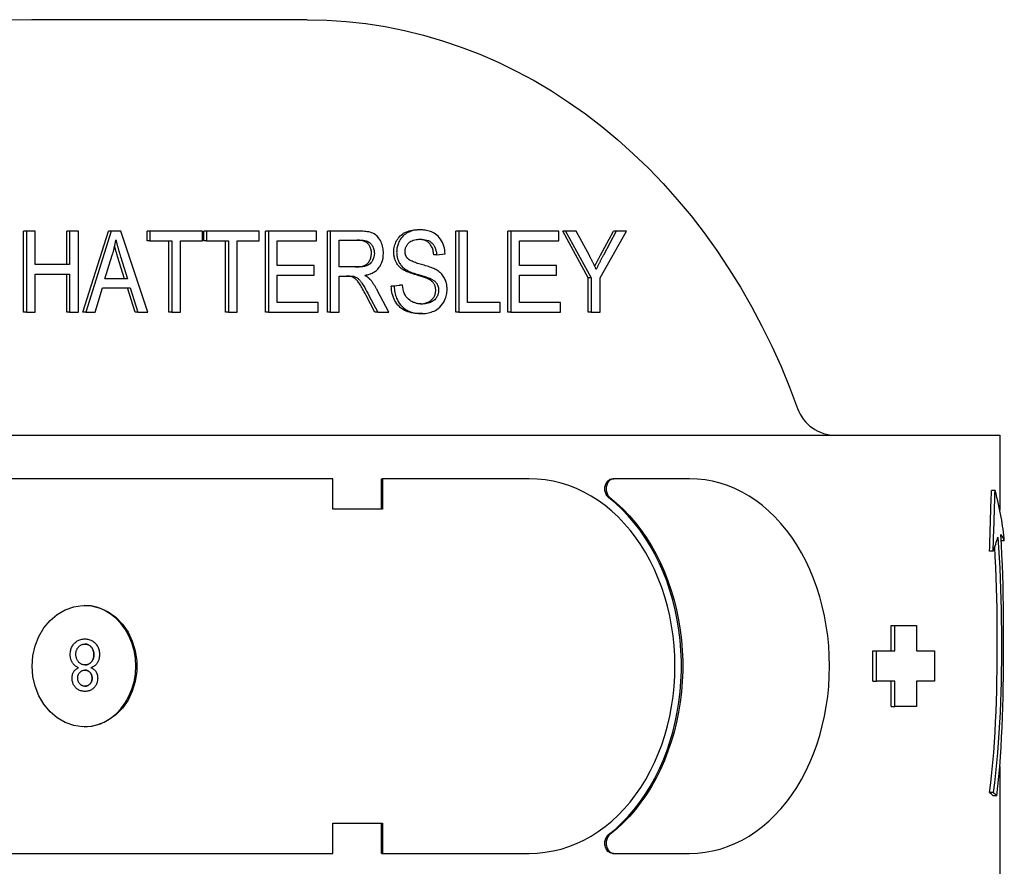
# Model space of a CAD drawing. Header units: millimetres. Extents: x 223 to 519, y 84 to 487.
# Tile 7 of 11: x 336 to 385, y 446 to 487. Entities that reach past the tile are written whole.
import ezdxf

# ---------------------------------------------------------------- set-up
doc = ezdxf.new("R2010")
doc.units = ezdxf.units.MM
doc.layers.add('Detail', color=2, linetype='Continuous')

msp = doc.modelspace()

# ---------------------------------------------------------------- linework, layer by layer
at = {"layer": 'Detail'}
for p, q in [((350.638, 487.367), (337.044, 487.367)), ((336.636, 472.92), (336.636, 476.92)), ((336.779, 476.92), (336.636, 476.92)), ((336.779, 476.92), (336.779, 472.92)), ((337.213, 476.92), (336.779, 476.92)), ((337.213, 475.277), (337.213, 476.92)), ((338.768, 475.277), (338.768, 476.92)), ((338.912, 476.92), (338.768, 476.92)), ((338.912, 476.92), (338.912, 475.277)), ((339.346, 476.92), (338.912, 476.92)), ((339.346, 472.92), (339.346, 476.92)), ((339.567, 472.92), (340.826, 476.92)), ((340.97, 476.92), (339.711, 472.92)), ((340.97, 476.92), (340.826, 476.92)), ((341.439, 476.92), (340.97, 476.92)), ((342.778, 472.92), (341.439, 476.92)), ((342.734, 476.447), (342.734, 476.92)), ((342.878, 476.92), (342.734, 476.92)), ((342.878, 476.92), (342.878, 476.447)), ((345.475, 476.92), (342.878, 476.92)), ((345.475, 476.447), (345.475, 476.92)), ((345.531, 476.447), (345.531, 476.92)), ((345.675, 476.92), (345.531, 476.92)), ((345.675, 476.92), (345.675, 476.447)), ((348.272, 476.92), (345.675, 476.92)), ((348.272, 476.447), (348.272, 476.92)), ((348.583, 472.92), (348.583, 476.92)), ((348.727, 476.92), (348.583, 476.92)), ((348.727, 476.92), (348.727, 472.92)), ((351.099, 476.92), (348.727, 476.92)), ((351.099, 476.447), (351.099, 476.92)), ((351.635, 472.92), (351.635, 476.92)), ((351.778, 476.92), (351.635, 476.92)), ((351.778, 476.92), (351.778, 472.92)), ((353.232, 476.92), (351.778, 476.92)), ((356.209, 476.99), (356.065, 476.99)), ((357.971, 472.92), (357.971, 476.92)), ((358.114, 476.92), (357.971, 476.92)), ((358.549, 476.92), (358.114, 476.92)), ((358.114, 476.92), (358.114, 472.92)), ((358.549, 473.393), (358.549, 476.92)), ((360.543, 472.92), (360.543, 476.92)), ((360.687, 476.92), (360.543, 476.92)), ((363.059, 476.92), (360.687, 476.92)), ((360.687, 476.92), (360.687, 472.92)), ((363.059, 476.447), (363.059, 476.92)), ((364.512, 474.615), (363.248, 476.92)), ((363.391, 476.92), (363.248, 476.92)), ((363.918, 476.92), (363.391, 476.92)), ((363.391, 476.92), (364.655, 474.615)), ((364.565, 475.713), (363.918, 476.92)), ((365.09, 474.615), (366.398, 476.92)), ((365.114, 475.743), (365.75, 476.92)), ((365.894, 476.92), (365.257, 475.743)), ((365.894, 476.92), (365.75, 476.92)), ((366.398, 476.92), (365.894, 476.92)), ((342.878, 476.447), (342.734, 476.447)), ((342.878, 476.447), (343.956, 476.447)), ((343.813, 472.92), (343.813, 476.447)), ((343.956, 476.447), (343.956, 472.92)), ((344.391, 472.92), (344.391, 476.447)), ((344.391, 476.447), (345.475, 476.447)), ((345.675, 476.447), (345.531, 476.447)), ((345.675, 476.447), (346.754, 476.447)), ((346.61, 472.92), (346.61, 476.447)), ((346.754, 476.447), (346.754, 472.92)), ((347.188, 472.92), (347.188, 476.447)), ((347.188, 476.447), (348.272, 476.447)), ((349.161, 476.447), (351.099, 476.447)), ((349.161, 475.225), (349.161, 476.447)), ((352.213, 476.478), (353.249, 476.478)), ((352.213, 475.155), (352.213, 476.478)), ((361.121, 475.225), (361.121, 476.447)), ((361.121, 476.447), (363.059, 476.447)), ((357.028, 475.755), (357.443, 475.795)), ((338.912, 475.277), (337.213, 475.277)), ((340.655, 474.56), (341.017, 475.734)), ((341.625, 474.56), (341.281, 475.67)), ((341.424, 475.67), (341.769, 474.56)), ((357.028, 475.755), (356.885, 475.755)), ((337.213, 472.92), (337.213, 474.804)), ((337.213, 474.804), (338.912, 474.804)), ((338.768, 472.92), (338.768, 474.804)), ((338.912, 474.804), (338.912, 472.92)), ((350.977, 475.225), (349.161, 475.225)), ((350.977, 474.752), (350.977, 475.225)), ((353.144, 475.155), (352.213, 475.155)), ((355.517, 475.018), (355.374, 475.018)), ((362.937, 475.225), (361.121, 475.225)), ((362.937, 474.752), (362.937, 475.225)), ((341.769, 474.56), (340.655, 474.56)), ((349.161, 473.393), (349.161, 474.752)), ((349.161, 474.752), (350.977, 474.752)), ((352.213, 472.92), (352.213, 474.697)), ((352.213, 474.697), (352.715, 474.697)), ((352.957, 474.679), (352.814, 474.679)), ((356.738, 474.569), (356.595, 474.569)), ((361.121, 473.393), (361.121, 474.752)), ((361.121, 474.752), (362.937, 474.752)), ((364.512, 472.92), (364.512, 474.615)), ((364.655, 474.615), (364.512, 474.615)), ((364.655, 474.615), (364.655, 472.92)), ((365.09, 472.92), (365.09, 474.615)), ((340.17, 472.92), (340.53, 474.13)), ((340.53, 474.13), (341.904, 474.13)), ((342.14, 472.92), (341.76, 474.13)), ((341.904, 474.13), (342.283, 472.92)), ((354.663, 472.92), (354.096, 474.008)), ((354.787, 474.207), (355.196, 474.249)), ((354.93, 474.207), (354.787, 474.207)), ((355.34, 474.249), (354.93, 474.207)), ((355.34, 474.249), (355.196, 474.249)), ((351.174, 473.393), (349.161, 473.393)), ((351.174, 472.92), (351.174, 473.393)), ((353.978, 472.92), (353.543, 473.752)), ((353.686, 473.752), (354.121, 472.92)), ((360.162, 473.393), (358.549, 473.393)), ((360.162, 472.92), (360.162, 473.393)), ((363.134, 473.393), (361.121, 473.393)), ((363.134, 472.92), (363.134, 473.393)), ((336.779, 472.92), (336.636, 472.92)), ((336.779, 472.92), (337.213, 472.92)), ((338.912, 472.92), (338.768, 472.92)), ((338.912, 472.92), (339.346, 472.92)), ((339.711, 472.92), (339.567, 472.92)), ((339.711, 472.92), (340.17, 472.92)), ((342.283, 472.92), (342.14, 472.92)), ((342.283, 472.92), (342.778, 472.92)), ((343.956, 472.92), (343.813, 472.92)), ((343.956, 472.92), (344.391, 472.92)), ((346.754, 472.92), (346.61, 472.92)), ((346.754, 472.92), (347.188, 472.92)), ((348.727, 472.92), (348.583, 472.92)), ((348.727, 472.92), (351.174, 472.92)), ((351.778, 472.92), (351.635, 472.92)), ((351.778, 472.92), (352.213, 472.92)), ((354.121, 472.92), (353.978, 472.92)), ((354.121, 472.92), (354.663, 472.92)), ((356.329, 472.853), (356.185, 472.853)), ((358.114, 472.92), (357.971, 472.92)), ((358.114, 472.92), (360.162, 472.92)), ((360.687, 472.92), (360.543, 472.92)), ((360.687, 472.92), (363.134, 472.92)), ((364.655, 472.92), (364.512, 472.92)), ((364.655, 472.92), (365.09, 472.92)), ((330.687, 466.842), (374.375, 466.842)), ((376.203, 466.842), (377.947, 466.842)), ((377.947, 466.842), (382.061, 466.842)), ((382.061, 466.842), (384.82, 466.842)), ((384.82, 466.842), (384.82, 463.143)), ((351.895, 464.692), (335.58, 464.692)), ((351.895, 463.192), (351.895, 464.692)), ((354.3, 464.692), (354.358, 464.692)), ((354.3, 463.192), (354.3, 464.692)), ((361.596, 464.692), (354.358, 464.692)), ((354.358, 464.692), (354.358, 463.192)), ((365.716, 464.692), (365.779, 464.692)), ((369.514, 464.692), (365.779, 464.692)), ((384.59, 464.113), (384.409, 464.113)), ((354.358, 463.192), (351.895, 463.192)), ((385.044, 461.636), (384.895, 461.636)), ((384.492, 461.123), (384.315, 461.123)), ((379.461, 456.192), (379.461, 457.442)), ((379.461, 457.442), (379.635, 457.442)), ((379.635, 456.192), (379.635, 457.442)), ((379.635, 457.442), (380.708, 457.442)), ((380.708, 457.442), (380.708, 456.192)), ((339.664, 456.785), (339.664, 456.785)), ((378.562, 456.192), (378.735, 456.192)), ((378.562, 454.692), (378.562, 456.192)), ((378.735, 456.192), (379.635, 456.192)), ((378.735, 454.692), (378.735, 456.192)), ((380.708, 456.192), (381.596, 456.192)), ((381.596, 456.192), (381.596, 454.692)), ((339.357, 455.364), (339.357, 455.364)), ((378.562, 454.692), (378.735, 454.692)), ((379.635, 454.692), (378.735, 454.692)), ((379.461, 453.442), (379.461, 454.692)), ((379.635, 453.442), (379.635, 454.692)), ((380.708, 454.692), (380.708, 453.442)), ((381.596, 454.692), (380.708, 454.692)), ((339.669, 454.193), (339.669, 454.193)), ((379.461, 453.442), (379.635, 453.442)), ((380.708, 453.442), (379.635, 453.442)), ((384.82, 450.478), (384.82, 444.342)), ((384.495, 449.191), (384.318, 449.191)), ((384.679, 449.035), (384.493, 449.035)), ((351.895, 446.192), (351.895, 447.692)), ((351.895, 447.692), (354.358, 447.692)), ((354.3, 446.192), (354.3, 447.692)), ((354.358, 447.692), (354.358, 446.192)), ((335.58, 446.192), (351.895, 446.192)), ((354.3, 446.192), (354.358, 446.192)), ((354.358, 446.192), (361.596, 446.192)), ((365.716, 446.192), (365.779, 446.192)), ((365.779, 446.192), (369.514, 446.192))]:
    msp.add_line(p, q, dxfattribs=at)
at = {"layer": 'Detail', "flags": 128}
for points in [[(350.638, 487.367), (351.603, 487.346), (352.567, 487.281), (353.528, 487.175), (354.485, 487.026), (355.436, 486.836), (356.381, 486.603), (357.317, 486.329), (358.244, 486.014), (359.16, 485.659), (360.065, 485.263), (360.956, 484.829), (361.833, 484.356), (362.695, 483.845), (363.54, 483.296), (364.367, 482.711), (365.176, 482.091), (365.965, 481.436), (366.733, 480.748), (367.48, 480.027), (368.204, 479.274), (368.904, 478.49), (369.581, 477.676), (370.232, 476.835), (370.857, 475.965), (371.455, 475.07), (372.026, 474.149), (372.569, 473.204), (373.083, 472.237), (373.568, 471.248), (374.023, 470.239), (374.448, 469.212), (374.841, 468.167)], [(354.398, 475.829), (354.396, 475.902), (354.391, 475.974), (354.382, 476.046), (354.37, 476.118), (354.353, 476.188), (354.333, 476.257), (354.309, 476.324), (354.282, 476.389), (354.251, 476.453), (354.21, 476.524), (354.157, 476.6), (354.091, 476.675), (354.016, 476.74), (353.943, 476.788), (353.873, 476.823), (353.808, 476.847), (353.744, 476.866), (353.676, 476.882), (353.605, 476.895), (353.532, 476.905), (353.458, 476.912), (353.383, 476.916), (353.307, 476.919), (353.232, 476.92)], [(354.909, 475.886), (354.911, 475.962), (354.918, 476.036), (354.929, 476.109), (354.944, 476.181), (354.964, 476.251), (354.988, 476.32), (355.017, 476.387), (355.05, 476.454), (355.088, 476.517), (355.129, 476.577), (355.174, 476.633), (355.224, 476.684), (355.277, 476.732), (355.335, 476.776), (355.397, 476.817), (355.462, 476.853), (355.531, 476.885), (355.602, 476.913), (355.674, 476.937), (355.749, 476.956), (355.825, 476.971), (355.903, 476.982), (355.983, 476.988), (356.065, 476.99)], [(356.209, 476.99), (356.073, 476.984), (355.939, 476.966), (355.809, 476.934), (355.699, 476.895), (355.611, 476.856), (355.545, 476.819), (355.483, 476.78), (355.425, 476.736), (355.369, 476.686), (355.317, 476.631), (355.268, 476.572), (355.227, 476.511), (355.192, 476.451), (355.162, 476.392), (355.138, 476.336), (355.119, 476.285), (355.103, 476.237), (355.09, 476.188), (355.078, 476.139), (355.069, 476.09), (355.062, 476.04), (355.057, 475.989), (355.054, 475.938), (355.052, 475.886)], [(357.443, 475.795), (357.437, 475.894), (357.425, 475.992), (357.407, 476.089), (357.382, 476.183), (357.35, 476.275), (357.312, 476.364), (357.268, 476.449), (357.217, 476.53), (357.158, 476.606), (357.094, 476.674), (357.029, 476.732), (356.963, 476.781), (356.898, 476.822), (356.835, 476.855), (356.775, 476.883), (356.715, 476.907), (356.653, 476.928), (356.591, 476.945), (356.528, 476.959), (356.464, 476.971), (356.401, 476.979), (356.337, 476.985), (356.273, 476.989), (356.209, 476.99)], [(341.017, 475.734), (341.026, 475.765), (341.035, 475.797), (341.044, 475.828), (341.053, 475.859), (341.061, 475.891), (341.07, 475.922), (341.078, 475.954), (341.086, 475.986), (341.094, 476.017), (341.102, 476.049), (341.109, 476.081), (341.117, 476.113), (341.124, 476.145), (341.131, 476.177), (341.138, 476.209), (341.145, 476.241), (341.152, 476.273), (341.158, 476.305), (341.165, 476.337), (341.171, 476.37), (341.177, 476.402), (341.183, 476.434), (341.189, 476.467), (341.194, 476.499)], [(341.194, 476.499), (341.202, 476.465), (341.211, 476.43), (341.22, 476.394), (341.228, 476.359), (341.237, 476.324), (341.247, 476.288), (341.256, 476.253), (341.265, 476.218), (341.275, 476.183), (341.284, 476.149), (341.294, 476.115), (341.303, 476.081), (341.313, 476.046), (341.323, 476.012), (341.332, 475.978), (341.342, 475.943), (341.352, 475.909), (341.363, 475.874), (341.373, 475.84), (341.383, 475.806), (341.393, 475.772), (341.404, 475.738), (341.414, 475.704), (341.424, 475.67)], [(353.808, 475.829), (353.807, 475.875), (353.803, 475.92), (353.797, 475.964), (353.789, 476.006), (353.778, 476.047), (353.766, 476.087), (353.75, 476.125), (353.733, 476.162), (353.713, 476.197), (353.691, 476.231), (353.666, 476.264), (353.639, 476.295), (353.61, 476.324), (353.578, 476.351), (353.543, 476.375), (353.505, 476.397), (353.465, 476.416), (353.422, 476.432), (353.376, 476.446), (353.327, 476.458), (353.276, 476.466), (353.222, 476.473), (353.165, 476.477), (353.106, 476.478)], [(353.249, 476.478), (353.293, 476.477), (353.337, 476.475), (353.38, 476.471), (353.424, 476.466), (353.467, 476.458), (353.509, 476.449), (353.552, 476.437), (353.594, 476.422), (353.635, 476.404), (353.674, 476.382), (353.71, 476.359), (353.744, 476.332), (353.775, 476.303), (353.804, 476.27), (353.832, 476.234), (353.857, 476.196), (353.879, 476.156), (353.899, 476.113), (353.915, 476.068), (353.929, 476.022), (353.939, 475.975), (353.946, 475.926), (353.95, 475.878), (353.951, 475.829)], [(355.47, 475.923), (355.47, 475.958), (355.473, 475.993), (355.478, 476.027), (355.485, 476.061), (355.494, 476.094), (355.504, 476.126), (355.517, 476.158), (355.531, 476.188), (355.547, 476.216), (355.565, 476.244), (355.583, 476.27), (355.603, 476.295), (355.624, 476.319), (355.646, 476.342), (355.674, 476.368), (355.71, 476.396), (355.755, 476.424), (355.81, 476.452), (355.875, 476.476), (355.944, 476.495), (356.014, 476.509), (356.086, 476.517), (356.157, 476.522), (356.226, 476.524)], [(356.885, 475.755), (356.878, 475.815), (356.87, 475.872), (356.86, 475.926), (356.848, 475.979), (356.833, 476.029), (356.817, 476.076), (356.798, 476.121), (356.778, 476.164), (356.755, 476.205), (356.73, 476.243), (356.704, 476.278), (356.675, 476.312), (356.644, 476.343), (356.611, 476.371), (356.576, 476.397), (356.538, 476.421), (356.498, 476.442), (356.455, 476.461), (356.411, 476.477), (356.363, 476.491), (356.314, 476.502), (356.262, 476.511), (356.208, 476.518), (356.152, 476.522)], [(356.226, 476.524), (356.305, 476.521), (356.385, 476.514), (356.465, 476.501), (356.542, 476.481), (356.617, 476.453), (356.682, 476.42), (356.735, 476.386), (356.776, 476.353), (356.807, 476.324), (356.833, 476.295), (356.858, 476.265), (356.881, 476.232), (356.902, 476.199), (356.921, 476.163), (356.939, 476.127), (356.955, 476.088), (356.97, 476.049), (356.983, 476.008), (356.994, 475.967), (357.003, 475.926), (357.011, 475.884), (357.018, 475.841), (357.024, 475.798), (357.028, 475.755)], [(341.281, 475.67), (341.274, 475.694), (341.266, 475.717), (341.259, 475.74), (341.252, 475.763), (341.246, 475.786), (341.239, 475.808), (341.232, 475.831), (341.226, 475.853), (341.219, 475.875), (341.213, 475.897), (341.206, 475.918), (341.2, 475.94), (341.194, 475.961), (341.188, 475.982), (341.182, 476.002), (341.176, 476.023), (341.17, 476.043), (341.165, 476.063), (341.159, 476.083), (341.153, 476.103), (341.148, 476.123), (341.143, 476.142), (341.137, 476.161), (341.132, 476.18)], [(353.001, 475.155), (353.073, 475.156), (353.142, 475.159), (353.206, 475.165), (353.266, 475.173), (353.322, 475.184), (353.374, 475.197), (353.422, 475.212), (353.466, 475.229), (353.506, 475.25), (353.544, 475.272), (353.58, 475.298), (353.613, 475.327), (353.644, 475.359), (353.672, 475.393), (353.697, 475.43), (353.72, 475.47), (353.741, 475.512), (353.759, 475.555), (353.774, 475.599), (353.786, 475.643), (353.795, 475.688), (353.802, 475.734), (353.806, 475.781), (353.808, 475.829)], [(353.951, 475.829), (353.946, 475.733), (353.929, 475.64), (353.901, 475.551), (353.863, 475.469), (353.823, 475.404), (353.783, 475.354), (353.744, 475.316), (353.706, 475.285), (353.668, 475.26), (353.631, 475.24), (353.596, 475.224), (353.565, 475.212), (353.534, 475.202), (353.501, 475.192), (353.468, 475.185), (353.434, 475.178), (353.399, 475.172), (353.364, 475.167), (353.328, 475.163), (353.291, 475.16), (353.255, 475.158), (353.218, 475.156), (353.181, 475.155), (353.144, 475.155)], [(353.477, 474.74), (353.523, 474.749), (353.57, 474.758), (353.616, 474.77), (353.663, 474.783), (353.709, 474.797), (353.754, 474.813), (353.799, 474.831), (353.844, 474.851), (353.887, 474.873), (353.93, 474.897), (353.971, 474.924), (354.011, 474.952), (354.05, 474.983), (354.088, 475.017), (354.123, 475.053), (354.157, 475.092), (354.193, 475.138), (354.234, 475.199), (354.277, 475.277), (354.319, 475.371), (354.355, 475.48), (354.379, 475.594), (354.394, 475.71), (354.398, 475.829)], [(355.374, 475.018), (355.335, 475.043), (355.299, 475.069), (355.264, 475.097), (355.23, 475.125), (355.199, 475.155), (355.169, 475.185), (355.141, 475.217), (355.114, 475.249), (355.089, 475.283), (355.066, 475.317), (355.044, 475.353), (355.024, 475.389), (355.006, 475.427), (354.989, 475.465), (354.974, 475.504), (354.96, 475.544), (354.948, 475.584), (354.938, 475.625), (354.929, 475.667), (354.922, 475.709), (354.916, 475.752), (354.912, 475.796), (354.91, 475.841), (354.909, 475.886)], [(355.052, 475.886), (355.053, 475.849), (355.055, 475.812), (355.057, 475.774), (355.061, 475.738), (355.067, 475.701), (355.073, 475.665), (355.08, 475.628), (355.089, 475.593), (355.099, 475.557), (355.111, 475.521), (355.125, 475.482), (355.141, 475.443), (355.16, 475.403), (355.182, 475.362), (355.207, 475.321), (355.235, 475.28), (355.265, 475.24), (355.297, 475.202), (355.331, 475.166), (355.366, 475.133), (355.402, 475.101), (355.439, 475.071), (355.478, 475.044), (355.517, 475.018)], [(355.597, 475.566), (355.587, 475.578), (355.577, 475.59), (355.568, 475.602), (355.559, 475.614), (355.55, 475.627), (355.541, 475.641), (355.534, 475.654), (355.526, 475.669), (355.519, 475.683), (355.512, 475.698), (355.506, 475.713), (355.501, 475.728), (355.495, 475.743), (355.491, 475.759), (355.487, 475.775), (355.483, 475.791), (355.48, 475.807), (355.477, 475.823), (355.475, 475.84), (355.473, 475.856), (355.471, 475.873), (355.47, 475.889), (355.47, 475.906), (355.47, 475.923)], [(356.983, 475.027), (356.934, 475.052), (356.88, 475.077), (356.821, 475.101), (356.758, 475.125), (356.691, 475.148), (356.622, 475.171), (356.552, 475.193), (356.481, 475.215), (356.411, 475.236), (356.341, 475.257), (356.273, 475.276), (356.208, 475.296), (356.146, 475.314), (356.088, 475.332), (356.033, 475.349), (355.976, 475.369), (355.92, 475.389), (355.865, 475.41), (355.812, 475.433), (355.761, 475.456), (355.714, 475.481), (355.671, 475.506), (355.632, 475.535), (355.597, 475.566)], [(364.9, 475.036), (364.887, 475.065), (364.874, 475.094), (364.861, 475.122), (364.847, 475.151), (364.834, 475.18), (364.821, 475.208), (364.807, 475.237), (364.794, 475.265), (364.78, 475.294), (364.766, 475.322), (364.752, 475.35), (364.739, 475.379), (364.725, 475.407), (364.71, 475.435), (364.696, 475.463), (364.682, 475.491), (364.668, 475.519), (364.653, 475.547), (364.639, 475.575), (364.624, 475.602), (364.61, 475.63), (364.595, 475.658), (364.58, 475.685), (364.565, 475.713)], [(364.83, 475.189), (364.84, 475.21), (364.851, 475.232), (364.861, 475.253), (364.872, 475.275), (364.883, 475.297), (364.894, 475.319), (364.905, 475.341), (364.916, 475.364), (364.928, 475.386), (364.939, 475.409), (364.951, 475.432), (364.963, 475.455), (364.974, 475.478), (364.986, 475.501), (364.999, 475.525), (365.011, 475.548), (365.023, 475.572), (365.036, 475.596), (365.048, 475.62), (365.061, 475.644), (365.074, 475.669), (365.087, 475.693), (365.1, 475.718), (365.114, 475.743)], [(365.257, 475.743), (365.242, 475.714), (365.226, 475.685), (365.211, 475.656), (365.195, 475.627), (365.18, 475.598), (365.165, 475.569), (365.15, 475.539), (365.134, 475.51), (365.119, 475.481), (365.104, 475.451), (365.089, 475.422), (365.074, 475.393), (365.06, 475.363), (365.045, 475.334), (365.03, 475.304), (365.015, 475.275), (365.001, 475.245), (364.986, 475.215), (364.971, 475.185), (364.957, 475.156), (364.942, 475.126), (364.928, 475.096), (364.914, 475.066), (364.9, 475.036)], [(356.595, 474.569), (356.571, 474.581), (356.542, 474.593), (356.509, 474.606), (356.471, 474.62), (356.429, 474.635), (356.382, 474.651), (356.331, 474.667), (356.276, 474.685), (356.216, 474.704), (356.151, 474.724), (356.083, 474.744), (356.009, 474.766), (355.936, 474.788), (355.866, 474.81), (355.8, 474.831), (355.737, 474.853), (355.679, 474.874), (355.624, 474.895), (355.573, 474.916), (355.525, 474.937), (355.482, 474.957), (355.442, 474.978), (355.406, 474.998), (355.374, 475.018)], [(355.517, 475.018), (355.563, 474.99), (355.613, 474.963), (355.668, 474.937), (355.726, 474.912), (355.787, 474.888), (355.85, 474.865), (355.914, 474.842), (355.979, 474.821), (356.043, 474.8), (356.106, 474.781), (356.168, 474.762), (356.227, 474.744), (356.283, 474.727), (356.336, 474.711), (356.388, 474.695), (356.438, 474.679), (356.486, 474.664), (356.531, 474.649), (356.574, 474.634), (356.614, 474.62), (356.651, 474.606), (356.684, 474.593), (356.713, 474.581), (356.738, 474.569)], [(357.54, 474.051), (357.539, 474.09), (357.538, 474.129), (357.535, 474.167), (357.532, 474.205), (357.527, 474.243), (357.521, 474.281), (357.514, 474.319), (357.505, 474.356), (357.496, 474.393), (357.485, 474.429), (357.472, 474.468), (357.456, 474.509), (357.437, 474.554), (357.413, 474.601), (357.386, 474.649), (357.353, 474.699), (357.316, 474.75), (357.274, 474.799), (357.23, 474.844), (357.184, 474.887), (357.136, 474.926), (357.086, 474.962), (357.035, 474.996), (356.983, 475.027)], [(352.814, 474.679), (352.807, 474.681), (352.801, 474.682), (352.794, 474.683), (352.786, 474.685), (352.779, 474.686), (352.771, 474.687), (352.762, 474.688), (352.754, 474.689), (352.745, 474.69), (352.735, 474.691), (352.726, 474.692), (352.716, 474.693), (352.705, 474.694), (352.695, 474.694), (352.684, 474.695), (352.673, 474.695), (352.661, 474.696), (352.649, 474.696), (352.637, 474.697), (352.625, 474.697), (352.612, 474.697), (352.599, 474.697), (352.585, 474.697), (352.572, 474.697)], [(352.715, 474.697), (352.725, 474.697), (352.734, 474.697), (352.744, 474.697), (352.754, 474.697), (352.764, 474.697), (352.774, 474.697), (352.785, 474.697), (352.795, 474.696), (352.805, 474.696), (352.815, 474.695), (352.825, 474.695), (352.835, 474.694), (352.845, 474.694), (352.854, 474.693), (352.864, 474.692), (352.874, 474.692), (352.884, 474.691), (352.895, 474.689), (352.906, 474.688), (352.916, 474.687), (352.927, 474.685), (352.937, 474.683), (352.947, 474.681), (352.957, 474.679)], [(353.543, 473.752), (353.497, 473.84), (353.452, 473.922), (353.41, 473.998), (353.37, 474.07), (353.332, 474.136), (353.296, 474.197), (353.262, 474.252), (353.231, 474.303), (353.201, 474.348), (353.171, 474.391), (353.143, 474.43), (353.115, 474.465), (353.088, 474.497), (353.061, 474.525), (353.036, 474.55), (353.011, 474.571), (352.987, 474.59), (352.962, 474.607), (352.938, 474.623), (352.913, 474.637), (352.888, 474.65), (352.864, 474.661), (352.839, 474.671), (352.814, 474.679)], [(352.957, 474.679), (352.986, 474.669), (353.014, 474.658), (353.042, 474.644), (353.069, 474.629), (353.096, 474.613), (353.122, 474.595), (353.146, 474.577), (353.169, 474.558), (353.19, 474.539), (353.211, 474.519), (353.23, 474.498), (353.249, 474.476), (353.268, 474.452), (353.289, 474.425), (353.313, 474.393), (353.339, 474.356), (353.368, 474.312), (353.401, 474.26), (353.437, 474.201), (353.477, 474.132), (353.522, 474.054), (353.572, 473.965), (353.626, 473.865), (353.686, 473.752)], [(353.736, 474.542), (353.727, 474.552), (353.717, 474.562), (353.707, 474.572), (353.697, 474.581), (353.686, 474.591), (353.676, 474.6), (353.665, 474.609), (353.655, 474.618), (353.644, 474.627), (353.633, 474.635), (353.623, 474.643), (353.612, 474.651), (353.601, 474.659), (353.59, 474.667), (353.579, 474.675), (353.567, 474.683), (353.556, 474.69), (353.545, 474.698), (353.534, 474.705), (353.522, 474.712), (353.511, 474.719), (353.499, 474.726), (353.488, 474.733), (353.477, 474.74)], [(354.096, 474.008), (354.083, 474.033), (354.07, 474.057), (354.057, 474.08), (354.043, 474.104), (354.03, 474.128), (354.016, 474.151), (354.002, 474.175), (353.988, 474.198), (353.974, 474.221), (353.959, 474.244), (353.945, 474.267), (353.93, 474.289), (353.915, 474.311), (353.9, 474.333), (353.884, 474.355), (353.869, 474.377), (353.853, 474.398), (353.837, 474.42), (353.821, 474.441), (353.804, 474.462), (353.788, 474.482), (353.771, 474.502), (353.754, 474.522), (353.736, 474.542)], [(356.979, 474.005), (356.979, 474.037), (356.977, 474.067), (356.974, 474.097), (356.97, 474.126), (356.964, 474.154), (356.957, 474.182), (356.949, 474.209), (356.94, 474.236), (356.93, 474.261), (356.918, 474.287), (356.905, 474.311), (356.891, 474.335), (356.875, 474.358), (356.858, 474.38), (356.839, 474.402), (356.819, 474.423), (356.796, 474.444), (356.772, 474.463), (356.747, 474.483), (356.72, 474.501), (356.691, 474.519), (356.661, 474.537), (356.629, 474.553), (356.595, 474.569)], [(356.738, 474.569), (356.768, 474.555), (356.797, 474.54), (356.826, 474.524), (356.855, 474.507), (356.883, 474.488), (356.91, 474.468), (356.936, 474.446), (356.962, 474.423), (356.986, 474.398), (357.008, 474.371), (357.028, 474.344), (357.045, 474.317), (357.06, 474.29), (357.072, 474.263), (357.083, 474.237), (357.092, 474.212), (357.099, 474.187), (357.106, 474.162), (357.111, 474.137), (357.115, 474.111), (357.119, 474.085), (357.121, 474.058), (357.122, 474.032), (357.123, 474.005)], [(356.185, 472.853), (356.076, 472.855), (355.971, 472.863), (355.871, 472.875), (355.775, 472.893), (355.684, 472.915), (355.598, 472.942), (355.516, 472.974), (355.439, 473.011), (355.366, 473.054), (355.297, 473.101), (355.232, 473.153), (355.171, 473.21), (355.114, 473.272), (355.061, 473.338), (355.013, 473.41), (354.968, 473.487), (354.928, 473.568), (354.892, 473.651), (354.862, 473.737), (354.837, 473.825), (354.817, 473.917), (354.802, 474.011), (354.792, 474.107), (354.787, 474.207)], [(354.93, 474.207), (354.934, 474.129), (354.94, 474.052), (354.95, 473.976), (354.964, 473.9), (354.98, 473.825), (355.001, 473.752), (355.025, 473.681), (355.052, 473.61), (355.087, 473.534), (355.13, 473.454), (355.181, 473.371), (355.243, 473.289), (355.314, 473.21), (355.391, 473.139), (355.473, 473.077), (355.559, 473.024), (355.648, 472.979), (355.741, 472.942), (355.837, 472.912), (355.934, 472.889), (356.033, 472.872), (356.132, 472.861), (356.231, 472.855), (356.329, 472.853)], [(356.309, 473.325), (356.27, 473.326), (356.231, 473.328), (356.192, 473.331), (356.153, 473.335), (356.115, 473.341), (356.076, 473.348), (356.038, 473.356), (356, 473.366), (355.963, 473.378), (355.926, 473.391), (355.889, 473.405), (355.852, 473.421), (355.809, 473.442), (355.756, 473.472), (355.695, 473.513), (355.631, 473.564), (355.568, 473.626), (355.513, 473.696), (355.466, 473.773), (355.427, 473.86), (355.395, 473.953), (355.37, 474.05), (355.352, 474.149), (355.34, 474.249)], [(356.237, 473.327), (356.293, 473.332), (356.348, 473.339), (356.401, 473.348), (356.452, 473.36), (356.501, 473.375), (356.55, 473.392), (356.596, 473.412), (356.64, 473.434), (356.682, 473.458), (356.721, 473.484), (356.757, 473.511), (356.79, 473.541), (356.821, 473.572), (356.849, 473.606), (356.874, 473.641), (356.896, 473.678), (356.916, 473.716), (356.932, 473.755), (356.947, 473.795), (356.959, 473.835), (356.968, 473.876), (356.974, 473.919), (356.978, 473.962), (356.979, 474.005)], [(357.123, 474.005), (357.122, 473.97), (357.119, 473.934), (357.115, 473.899), (357.109, 473.864), (357.1, 473.829), (357.091, 473.796), (357.079, 473.763), (357.065, 473.729), (357.048, 473.693), (357.026, 473.655), (357, 473.616), (356.968, 473.577), (356.932, 473.539), (356.894, 473.506), (356.853, 473.476), (356.811, 473.449), (356.768, 473.425), (356.722, 473.404), (356.671, 473.384), (356.613, 473.365), (356.549, 473.349), (356.476, 473.337), (356.397, 473.328), (356.309, 473.325)], [(356.329, 472.853), (356.401, 472.855), (356.474, 472.86), (356.546, 472.869), (356.618, 472.882), (356.689, 472.899), (356.759, 472.921), (356.828, 472.947), (356.896, 472.977), (356.963, 473.012), (357.032, 473.054), (357.105, 473.106), (357.179, 473.17), (357.252, 473.246), (357.319, 473.333), (357.374, 473.419), (357.417, 473.502), (357.451, 473.579), (357.475, 473.647), (357.495, 473.712), (357.511, 473.778), (357.524, 473.845), (357.533, 473.913), (357.538, 473.982), (357.54, 474.051)], [(374.374, 466.84), (374.401, 466.84), (374.429, 466.84), (374.456, 466.84), (374.483, 466.84), (374.51, 466.84), (374.537, 466.84), (374.564, 466.84), (374.591, 466.84), (374.618, 466.84), (374.646, 466.84), (374.673, 466.841), (374.7, 466.841), (374.727, 466.841), (374.754, 466.841), (374.781, 466.841), (374.808, 466.841), (374.835, 466.842), (374.862, 466.842), (374.888, 466.842), (374.915, 466.842), (374.942, 466.843), (374.969, 466.843), (374.996, 466.843), (375.023, 466.843)], [(375.024, 466.845), (375.078, 466.846), (375.131, 466.846), (375.182, 466.847), (375.231, 466.847), (375.28, 466.847), (375.329, 466.847), (375.377, 466.847), (375.426, 466.847), (375.475, 466.847), (375.526, 466.847), (375.578, 466.847), (375.631, 466.847), (375.684, 466.846), (375.735, 466.846), (375.786, 466.845), (375.835, 466.845), (375.883, 466.844), (375.93, 466.844), (375.976, 466.843), (376.022, 466.843), (376.068, 466.842), (376.113, 466.842), (376.158, 466.842), (376.203, 466.842)], [(361.596, 446.192), (361.992, 446.205), (362.386, 446.246), (362.777, 446.314), (363.164, 446.408), (363.546, 446.529), (363.921, 446.676), (364.289, 446.849), (364.648, 447.047), (364.998, 447.269), (365.337, 447.516), (365.665, 447.786), (365.98, 448.078), (366.283, 448.392), (366.571, 448.726), (366.844, 449.081), (367.102, 449.454), (367.344, 449.844), (367.569, 450.251), (367.776, 450.673), (367.965, 451.109), (368.136, 451.558), (368.287, 452.018), (368.419, 452.488), (368.532, 452.967), (368.624, 453.453), (368.697, 453.945), (368.748, 454.442), (368.779, 454.941), (368.79, 455.442), (368.779, 455.943), (368.748, 456.442), (368.697, 456.938), (368.624, 457.43), (368.532, 457.917), (368.419, 458.395), (368.287, 458.866), (368.136, 459.326), (367.965, 459.775), (367.776, 460.211), (367.569, 460.633), (367.344, 461.04), (367.102, 461.43), (366.844, 461.803), (366.571, 462.157), (366.283, 462.492), (365.98, 462.806), (365.665, 463.098), (365.337, 463.368), (364.998, 463.614), (364.648, 463.837), (364.289, 464.035), (363.921, 464.208), (363.546, 464.355), (363.164, 464.476), (362.777, 464.57), (362.386, 464.638), (361.992, 464.678), (361.596, 464.692)], [(365.514, 463.765), (365.48, 463.796), (365.448, 463.831), (365.419, 463.87), (365.394, 463.913), (365.372, 463.96), (365.355, 464.009), (365.342, 464.06), (365.333, 464.113), (365.329, 464.167), (365.329, 464.221), (365.333, 464.274), (365.343, 464.327), (365.356, 464.378), (365.374, 464.427), (365.395, 464.473), (365.421, 464.516), (365.45, 464.556), (365.482, 464.59), (365.517, 464.621), (365.554, 464.646), (365.593, 464.666), (365.633, 464.68), (365.674, 464.689), (365.716, 464.692)], [(365.779, 464.692), (365.737, 464.689), (365.696, 464.68), (365.656, 464.666), (365.617, 464.646), (365.58, 464.621), (365.545, 464.59), (365.513, 464.556), (365.484, 464.516), (365.458, 464.473), (365.437, 464.427), (365.419, 464.378), (365.406, 464.327), (365.396, 464.274), (365.392, 464.221), (365.392, 464.167), (365.396, 464.113), (365.405, 464.06), (365.418, 464.009), (365.435, 463.96), (365.457, 463.913), (365.482, 463.87), (365.511, 463.831), (365.543, 463.796), (365.577, 463.765)], [(369.514, 446.192), (369.894, 446.205), (370.273, 446.246), (370.649, 446.314), (371.02, 446.408), (371.387, 446.529), (371.747, 446.676), (372.1, 446.849), (372.445, 447.047), (372.78, 447.269), (373.106, 447.516), (373.421, 447.786), (373.723, 448.078), (374.013, 448.392), (374.29, 448.726), (374.552, 449.081), (374.799, 449.454), (375.031, 449.844), (375.246, 450.251), (375.445, 450.673), (375.626, 451.109), (375.789, 451.558), (375.935, 452.018), (376.061, 452.488), (376.169, 452.967), (376.258, 453.453), (376.327, 453.945), (376.376, 454.442), (376.406, 454.941), (376.416, 455.442), (376.406, 455.943), (376.376, 456.442), (376.327, 456.938), (376.258, 457.43), (376.169, 457.917), (376.061, 458.395), (375.935, 458.866), (375.789, 459.326), (375.626, 459.775), (375.445, 460.211), (375.246, 460.633), (375.031, 461.04), (374.799, 461.43), (374.552, 461.803), (374.29, 462.157), (374.013, 462.492), (373.723, 462.806), (373.421, 463.098), (373.106, 463.368), (372.78, 463.614), (372.445, 463.837), (372.1, 464.035), (371.747, 464.208), (371.387, 464.355), (371.02, 464.476), (370.649, 464.57), (370.273, 464.638), (369.894, 464.678), (369.514, 464.692)], [(365.514, 447.119), (365.847, 447.396), (366.168, 447.696), (366.475, 448.017), (366.769, 448.359), (367.048, 448.72), (367.312, 449.1), (367.56, 449.497), (367.791, 449.91), (368.005, 450.339), (368.201, 450.781), (368.379, 451.237), (368.538, 451.704), (368.678, 452.181), (368.799, 452.668), (368.9, 453.162), (368.981, 453.662), (369.042, 454.167), (369.083, 454.675), (369.104, 455.186), (369.104, 455.698), (369.083, 456.208), (369.042, 456.717), (368.981, 457.222), (368.9, 457.722), (368.799, 458.216), (368.678, 458.702), (368.538, 459.18), (368.379, 459.647), (368.201, 460.102), (368.005, 460.545), (367.791, 460.974), (367.56, 461.387), (367.312, 461.784), (367.048, 462.164), (366.769, 462.525), (366.475, 462.866), (366.168, 463.187), (365.847, 463.487), (365.514, 463.765)], [(365.577, 463.765), (365.91, 463.487), (366.231, 463.187), (366.539, 462.866), (366.833, 462.525), (367.112, 462.164), (367.376, 461.784), (367.624, 461.387), (367.855, 460.974), (368.069, 460.545), (368.265, 460.102), (368.443, 459.647), (368.602, 459.18), (368.743, 458.702), (368.864, 458.216), (368.965, 457.722), (369.046, 457.222), (369.107, 456.717), (369.148, 456.208), (369.169, 455.698), (369.169, 455.186), (369.148, 454.675), (369.107, 454.167), (369.046, 453.662), (368.965, 453.162), (368.864, 452.668), (368.743, 452.181), (368.602, 451.704), (368.443, 451.237), (368.265, 450.781), (368.069, 450.339), (367.855, 449.91), (367.624, 449.497), (367.376, 449.1), (367.112, 448.72), (366.833, 448.359), (366.539, 448.017), (366.231, 447.696), (365.91, 447.396), (365.577, 447.119)], [(384.728, 461.805), (384.764, 461.296), (384.795, 460.785), (384.822, 460.273), (384.844, 459.76), (384.862, 459.247), (384.876, 458.734), (384.887, 458.222), (384.895, 457.71), (384.9, 457.201), (384.901, 456.693), (384.9, 456.187), (384.897, 455.681), (384.89, 455.174), (384.881, 454.667), (384.868, 454.161), (384.852, 453.656), (384.831, 453.152), (384.807, 452.649), (384.778, 452.148), (384.745, 451.648), (384.706, 451.152), (384.663, 450.657), (384.613, 450.166), (384.557, 449.677), (384.495, 449.191)], [(384.679, 449.035), (384.732, 449.511), (384.778, 449.99), (384.82, 450.472), (384.855, 450.956), (384.886, 451.443), (384.913, 451.932), (384.935, 452.423), (384.954, 452.917), (384.97, 453.412), (384.982, 453.908), (384.992, 454.406), (384.999, 454.904), (385.005, 455.403), (385.008, 455.903), (385.009, 456.403), (385.009, 456.903), (385.007, 457.405), (385.004, 457.908), (384.998, 458.412), (384.99, 458.916), (384.979, 459.421), (384.966, 459.926), (384.949, 460.43), (384.929, 460.932), (384.905, 461.434), (384.877, 461.933)], [(384.318, 449.191), (384.379, 449.683), (384.433, 450.179), (384.48, 450.677), (384.521, 451.177), (384.557, 451.68), (384.588, 452.185), (384.615, 452.691), (384.637, 453.199), (384.655, 453.708), (384.67, 454.218), (384.681, 454.728), (384.69, 455.237), (384.695, 455.746), (384.698, 456.255), (384.698, 456.762), (384.696, 457.269), (384.692, 457.778), (384.685, 458.287), (384.675, 458.797), (384.662, 459.307), (384.645, 459.816), (384.624, 460.325), (384.6, 460.832), (384.571, 461.337)], [(337.061, 455.442), (337.099, 455.949), (337.21, 456.441), (337.392, 456.905), (337.639, 457.326), (337.945, 457.694), (338.299, 457.996), (338.692, 458.225), (339.113, 458.374), (339.548, 458.439), (339.986, 458.418), (340.414, 458.311), (340.82, 458.121), (341.191, 457.855), (341.519, 457.519), (341.793, 457.123), (342.005, 456.679), (342.151, 456.199), (342.224, 455.698), (342.225, 455.188), (342.151, 454.688), (342.006, 454.207), (341.794, 453.763), (341.521, 453.367), (341.193, 453.031), (340.822, 452.764), (340.416, 452.574), (339.989, 452.466), (339.55, 452.445), (339.115, 452.509), (338.694, 452.657), (338.301, 452.886), (337.947, 453.188), (337.64, 453.556), (337.392, 453.978), (337.21, 454.443), (337.099, 454.935), (337.061, 455.442)], [(339.633, 452.442), (339.968, 452.471), (340.296, 452.551), (340.613, 452.679), (340.912, 452.854), (341.189, 453.072), (341.439, 453.331), (341.658, 453.625), (341.842, 453.95), (341.989, 454.301), (342.095, 454.67), (342.16, 455.053), (342.182, 455.442), (342.16, 455.831), (342.095, 456.214), (341.989, 456.583), (341.842, 456.933), (341.658, 457.258), (341.439, 457.553), (341.189, 457.811), (340.912, 458.03), (340.613, 458.205), (340.296, 458.333), (339.968, 458.413), (339.633, 458.442)], [(338.943, 456.017), (338.944, 456.07), (338.948, 456.122), (338.955, 456.173), (338.965, 456.222), (338.977, 456.27), (338.993, 456.316), (339.011, 456.361), (339.031, 456.404), (339.055, 456.446), (339.081, 456.487), (339.11, 456.526), (339.142, 456.564), (339.176, 456.599), (339.212, 456.631), (339.249, 456.661), (339.288, 456.687), (339.329, 456.71), (339.372, 456.73), (339.416, 456.747), (339.462, 456.761), (339.51, 456.771), (339.56, 456.779), (339.611, 456.784), (339.664, 456.785)], [(338.943, 456.017), (338.944, 456.07), (338.948, 456.122), (338.955, 456.173), (338.965, 456.222), (338.977, 456.27), (338.993, 456.316), (339.011, 456.361), (339.031, 456.404), (339.055, 456.446), (339.081, 456.487), (339.11, 456.526), (339.142, 456.564), (339.176, 456.599), (339.211, 456.631), (339.249, 456.661), (339.288, 456.687), (339.329, 456.71), (339.372, 456.73), (339.416, 456.747), (339.462, 456.761), (339.51, 456.771), (339.56, 456.779), (339.611, 456.784), (339.664, 456.785)], [(339.22, 456.02), (339.221, 456.057), (339.224, 456.092), (339.228, 456.126), (339.234, 456.159), (339.242, 456.191), (339.251, 456.222), (339.263, 456.252), (339.276, 456.281), (339.29, 456.309), (339.307, 456.335), (339.325, 456.361), (339.345, 456.385), (339.366, 456.408), (339.388, 456.429), (339.411, 456.449), (339.435, 456.466), (339.46, 456.481), (339.486, 456.494), (339.513, 456.505), (339.541, 456.514), (339.57, 456.521), (339.6, 456.526), (339.631, 456.529), (339.663, 456.53)], [(340.108, 456.009), (340.107, 456.042), (340.104, 456.075), (340.1, 456.108), (340.094, 456.14), (340.086, 456.172), (340.077, 456.204), (340.066, 456.236), (340.053, 456.267), (340.039, 456.298), (340.023, 456.326), (340.005, 456.353), (339.986, 456.378), (339.965, 456.401), (339.943, 456.423), (339.919, 456.443), (339.893, 456.461), (339.866, 456.477), (339.838, 456.491), (339.81, 456.503), (339.782, 456.512), (339.753, 456.52), (339.723, 456.525), (339.693, 456.529), (339.663, 456.53)], [(339.663, 456.53), (339.693, 456.529), (339.723, 456.525), (339.753, 456.52), (339.782, 456.512), (339.81, 456.503), (339.838, 456.491), (339.866, 456.477), (339.893, 456.461), (339.919, 456.443), (339.943, 456.423), (339.965, 456.401), (339.986, 456.378), (340.006, 456.353), (340.023, 456.326), (340.039, 456.298), (340.054, 456.267), (340.066, 456.236), (340.077, 456.204), (340.087, 456.172), (340.094, 456.14), (340.1, 456.108), (340.104, 456.075), (340.107, 456.042), (340.108, 456.009)], [(339.664, 456.785), (339.717, 456.784), (339.769, 456.779), (339.818, 456.771), (339.866, 456.76), (339.912, 456.747), (339.956, 456.73), (339.999, 456.709), (340.04, 456.686), (340.079, 456.66), (340.116, 456.631), (340.152, 456.598), (340.186, 456.563), (340.218, 456.525), (340.246, 456.485), (340.273, 456.444), (340.296, 456.402), (340.317, 456.358), (340.335, 456.312), (340.35, 456.265), (340.362, 456.217), (340.372, 456.167), (340.379, 456.115), (340.383, 456.062), (340.384, 456.007)], [(339.357, 455.364), (339.324, 455.377), (339.292, 455.392), (339.262, 455.408), (339.232, 455.425), (339.205, 455.444), (339.178, 455.463), (339.153, 455.485), (339.129, 455.507), (339.107, 455.531), (339.086, 455.556), (339.066, 455.582), (339.048, 455.61), (339.031, 455.639), (339.016, 455.669), (339.002, 455.699), (338.99, 455.731), (338.979, 455.763), (338.969, 455.797), (338.961, 455.831), (338.955, 455.866), (338.949, 455.903), (338.946, 455.94), (338.944, 455.978), (338.943, 456.017)], [(339.357, 455.364), (339.324, 455.377), (339.292, 455.392), (339.261, 455.408), (339.232, 455.425), (339.205, 455.444), (339.178, 455.463), (339.153, 455.485), (339.129, 455.507), (339.107, 455.531), (339.086, 455.556), (339.066, 455.582), (339.048, 455.61), (339.031, 455.639), (339.016, 455.669), (339.002, 455.699), (338.99, 455.731), (338.979, 455.763), (338.969, 455.797), (338.961, 455.831), (338.955, 455.866), (338.949, 455.903), (338.946, 455.94), (338.944, 455.978), (338.943, 456.017)], [(339.671, 455.5), (339.639, 455.501), (339.608, 455.504), (339.578, 455.509), (339.549, 455.516), (339.521, 455.525), (339.494, 455.537), (339.467, 455.55), (339.442, 455.565), (339.417, 455.582), (339.394, 455.602), (339.371, 455.623), (339.349, 455.647), (339.328, 455.672), (339.31, 455.698), (339.293, 455.725), (339.277, 455.754), (339.264, 455.783), (339.252, 455.814), (339.243, 455.846), (339.235, 455.878), (339.228, 455.912), (339.224, 455.947), (339.221, 455.983), (339.22, 456.02)], [(339.671, 455.5), (339.702, 455.501), (339.732, 455.504), (339.762, 455.509), (339.79, 455.516), (339.818, 455.525), (339.844, 455.536), (339.87, 455.549), (339.895, 455.564), (339.919, 455.581), (339.941, 455.601), (339.963, 455.622), (339.984, 455.645), (340.004, 455.67), (340.022, 455.695), (340.038, 455.722), (340.053, 455.75), (340.066, 455.779), (340.077, 455.809), (340.086, 455.839), (340.094, 455.871), (340.1, 455.904), (340.104, 455.938), (340.107, 455.973), (340.108, 456.009)], [(340.108, 456.009), (340.107, 455.973), (340.104, 455.938), (340.1, 455.904), (340.094, 455.871), (340.086, 455.839), (340.077, 455.809), (340.066, 455.779), (340.053, 455.75), (340.038, 455.722), (340.022, 455.695), (340.004, 455.67), (339.984, 455.645), (339.963, 455.622), (339.941, 455.601), (339.919, 455.581), (339.895, 455.564), (339.87, 455.549), (339.844, 455.536), (339.818, 455.525), (339.79, 455.516), (339.762, 455.509), (339.732, 455.504), (339.702, 455.501), (339.671, 455.5)], [(340.384, 456.007), (340.383, 455.966), (340.381, 455.927), (340.377, 455.888), (340.372, 455.851), (340.365, 455.814), (340.357, 455.779), (340.347, 455.745), (340.336, 455.712), (340.323, 455.68), (340.309, 455.65), (340.293, 455.62), (340.276, 455.592), (340.257, 455.565), (340.237, 455.539), (340.216, 455.515), (340.193, 455.492), (340.169, 455.471), (340.144, 455.451), (340.118, 455.433), (340.09, 455.416), (340.061, 455.401), (340.031, 455.387), (339.999, 455.375), (339.966, 455.364)], [(339.033, 454.855), (339.034, 454.884), (339.035, 454.912), (339.038, 454.94), (339.042, 454.967), (339.047, 454.994), (339.053, 455.02), (339.06, 455.045), (339.069, 455.07), (339.078, 455.094), (339.089, 455.117), (339.101, 455.14), (339.113, 455.162), (339.127, 455.183), (339.142, 455.204), (339.159, 455.224), (339.176, 455.242), (339.195, 455.261), (339.214, 455.278), (339.235, 455.294), (339.257, 455.31), (339.281, 455.325), (339.305, 455.339), (339.331, 455.352), (339.357, 455.364)], [(339.033, 454.855), (339.034, 454.884), (339.035, 454.912), (339.038, 454.94), (339.042, 454.967), (339.047, 454.994), (339.053, 455.02), (339.06, 455.045), (339.069, 455.07), (339.078, 455.094), (339.089, 455.117), (339.101, 455.14), (339.113, 455.162), (339.127, 455.183), (339.142, 455.204), (339.159, 455.224), (339.176, 455.242), (339.195, 455.261), (339.214, 455.278), (339.235, 455.294), (339.257, 455.31), (339.281, 455.325), (339.305, 455.339), (339.331, 455.352), (339.357, 455.364)], [(339.966, 455.364), (339.993, 455.352), (340.02, 455.339), (340.045, 455.325), (340.069, 455.31), (340.091, 455.294), (340.112, 455.278), (340.133, 455.26), (340.152, 455.242), (340.169, 455.223), (340.186, 455.203), (340.201, 455.182), (340.215, 455.161), (340.228, 455.139), (340.24, 455.116), (340.25, 455.092), (340.26, 455.068), (340.268, 455.042), (340.276, 455.017), (340.282, 454.99), (340.287, 454.963), (340.291, 454.935), (340.294, 454.907), (340.295, 454.877), (340.296, 454.847)], [(339.31, 454.853), (339.311, 454.88), (339.313, 454.907), (339.317, 454.932), (339.321, 454.957), (339.328, 454.981), (339.335, 455.005), (339.344, 455.028), (339.354, 455.05), (339.366, 455.071), (339.379, 455.092), (339.393, 455.112), (339.409, 455.131), (339.426, 455.149), (339.443, 455.166), (339.462, 455.18), (339.481, 455.194), (339.501, 455.206), (339.522, 455.216), (339.543, 455.225), (339.566, 455.232), (339.589, 455.237), (339.613, 455.241), (339.637, 455.243), (339.663, 455.244)], [(340.019, 454.836), (340.019, 454.865), (340.017, 454.894), (340.013, 454.922), (340.008, 454.948), (340.002, 454.974), (339.995, 454.999), (339.986, 455.023), (339.975, 455.046), (339.964, 455.069), (339.95, 455.09), (339.936, 455.11), (339.92, 455.13), (339.903, 455.148), (339.885, 455.165), (339.867, 455.18), (339.847, 455.193), (339.827, 455.205), (339.806, 455.216), (339.784, 455.224), (339.762, 455.231), (339.738, 455.237), (339.714, 455.241), (339.689, 455.243), (339.663, 455.244)], [(339.663, 455.244), (339.689, 455.243), (339.714, 455.241), (339.738, 455.237), (339.762, 455.231), (339.784, 455.224), (339.806, 455.216), (339.827, 455.205), (339.848, 455.193), (339.867, 455.18), (339.886, 455.165), (339.903, 455.148), (339.92, 455.13), (339.936, 455.11), (339.951, 455.09), (339.964, 455.069), (339.975, 455.046), (339.986, 455.023), (339.995, 454.999), (340.002, 454.974), (340.008, 454.948), (340.013, 454.922), (340.017, 454.894), (340.019, 454.865), (340.019, 454.836)], [(339.669, 454.193), (339.622, 454.194), (339.577, 454.198), (339.533, 454.205), (339.491, 454.214), (339.45, 454.226), (339.41, 454.241), (339.373, 454.258), (339.337, 454.279), (339.302, 454.301), (339.269, 454.327), (339.238, 454.355), (339.208, 454.386), (339.18, 454.418), (339.154, 454.452), (339.131, 454.487), (339.111, 454.523), (339.093, 454.561), (339.077, 454.599), (339.063, 454.639), (339.053, 454.68), (339.044, 454.722), (339.038, 454.765), (339.034, 454.809), (339.033, 454.855)], [(339.669, 454.193), (339.622, 454.194), (339.577, 454.198), (339.533, 454.205), (339.49, 454.214), (339.45, 454.226), (339.41, 454.241), (339.373, 454.258), (339.337, 454.279), (339.302, 454.301), (339.269, 454.327), (339.238, 454.355), (339.208, 454.386), (339.18, 454.418), (339.154, 454.452), (339.131, 454.487), (339.111, 454.523), (339.093, 454.561), (339.077, 454.599), (339.063, 454.639), (339.053, 454.68), (339.044, 454.722), (339.038, 454.765), (339.034, 454.809), (339.033, 454.855)], [(339.664, 454.448), (339.639, 454.449), (339.615, 454.452), (339.592, 454.456), (339.569, 454.461), (339.547, 454.469), (339.525, 454.478), (339.504, 454.488), (339.484, 454.501), (339.465, 454.514), (339.447, 454.53), (339.429, 454.547), (339.412, 454.566), (339.395, 454.586), (339.381, 454.606), (339.367, 454.628), (339.355, 454.65), (339.345, 454.672), (339.336, 454.696), (339.328, 454.72), (339.322, 454.745), (339.317, 454.771), (339.313, 454.798), (339.311, 454.825), (339.31, 454.853)], [(339.664, 454.448), (339.69, 454.449), (339.714, 454.452), (339.738, 454.456), (339.762, 454.461), (339.784, 454.468), (339.806, 454.477), (339.826, 454.487), (339.847, 454.499), (339.866, 454.513), (339.884, 454.528), (339.902, 454.544), (339.919, 454.563), (339.935, 454.582), (339.95, 454.602), (339.963, 454.623), (339.975, 454.644), (339.985, 454.666), (339.994, 454.688), (340.002, 454.711), (340.008, 454.735), (340.013, 454.759), (340.017, 454.784), (340.019, 454.81), (340.019, 454.836)], [(340.019, 454.836), (340.019, 454.81), (340.017, 454.784), (340.013, 454.759), (340.008, 454.735), (340.002, 454.711), (339.994, 454.688), (339.985, 454.666), (339.975, 454.644), (339.963, 454.623), (339.95, 454.602), (339.935, 454.582), (339.919, 454.563), (339.902, 454.544), (339.885, 454.528), (339.866, 454.513), (339.847, 454.499), (339.827, 454.487), (339.806, 454.477), (339.784, 454.468), (339.762, 454.461), (339.738, 454.456), (339.714, 454.452), (339.69, 454.449), (339.664, 454.448)], [(340.296, 454.847), (340.295, 454.802), (340.291, 454.757), (340.285, 454.714), (340.277, 454.673), (340.266, 454.632), (340.253, 454.592), (340.237, 454.554), (340.22, 454.517), (340.199, 454.482), (340.177, 454.447), (340.152, 454.414), (340.124, 454.382), (340.095, 454.352), (340.064, 454.324), (340.032, 454.299), (339.998, 454.277), (339.962, 454.257), (339.925, 454.24), (339.886, 454.226), (339.846, 454.214), (339.804, 454.205), (339.761, 454.198), (339.716, 454.194), (339.669, 454.193)], [(365.716, 446.192), (365.674, 446.195), (365.633, 446.204), (365.593, 446.218), (365.554, 446.238), (365.517, 446.263), (365.482, 446.293), (365.45, 446.328), (365.421, 446.367), (365.395, 446.41), (365.374, 446.457), (365.356, 446.506), (365.343, 446.557), (365.333, 446.609), (365.329, 446.663), (365.329, 446.717), (365.333, 446.771), (365.342, 446.824), (365.355, 446.875), (365.372, 446.924), (365.394, 446.97), (365.419, 447.014), (365.448, 447.053), (365.48, 447.088), (365.514, 447.119)], [(365.577, 447.119), (365.543, 447.088), (365.511, 447.053), (365.482, 447.014), (365.457, 446.97), (365.435, 446.924), (365.418, 446.875), (365.405, 446.824), (365.396, 446.771), (365.392, 446.717), (365.392, 446.663), (365.396, 446.609), (365.406, 446.557), (365.419, 446.506), (365.437, 446.457), (365.458, 446.41), (365.484, 446.367), (365.513, 446.328), (365.545, 446.293), (365.58, 446.263), (365.617, 446.238), (365.656, 446.218), (365.696, 446.204), (365.737, 446.195), (365.779, 446.192)]]:
    msp.add_lwpolyline(points, dxfattribs=at)
at = {"layer": 'Detail'}
msp.add_arc((376.724, 468.842), 2, 199.7353, 270, dxfattribs=at)
for centre, major_axis, ratio, start_param, end_param in [((337.044, 455.442), (0, 31.925), 0.819152, 0, 1.164741), ((375.32, 392.453), (7.799, 116.16), 0.046699, 5.348023, 5.380325), ((375.32, 392.453), (8.004, 119.217), 0.046699, 5.329356, 5.360382), ((375.32, 472.692), (8.862, -14.04), 0.289551, 0.50388, 0.745174), ((375.32, 454.967), (9.2, 10.292), 0.313681, 5.599608, 5.680021), ((375.32, 464.337), (-9.734, 2.966), 0.188323, 3.272698, 3.398169), ((375.32, 451.041), (9.489, -2.645), 0.175511, 0.311835, 0.375389), ((375.32, 451.041), (-9.738, 2.714), 0.175511, 3.474705, 3.535684)]:
    msp.add_ellipse(centre, major_axis=major_axis, ratio=ratio, start_param=start_param, end_param=end_param, dxfattribs=at)

doc.saveas('drawing.dxf')
